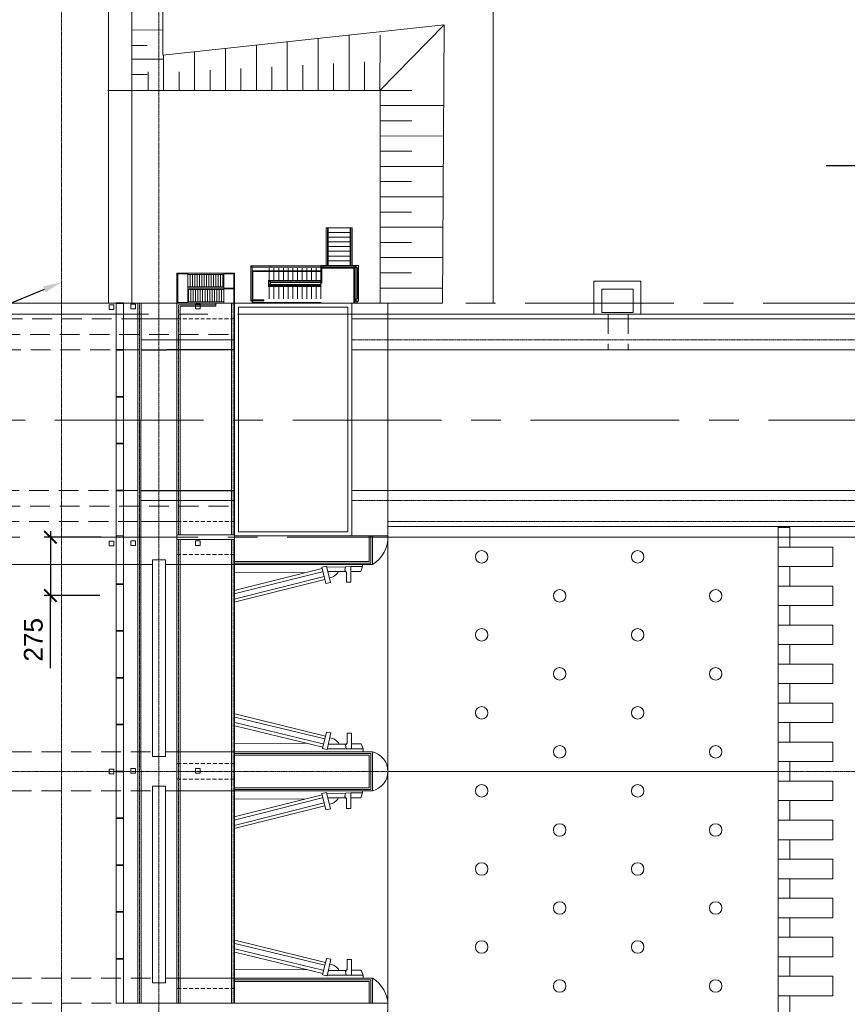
# Model space of a CAD drawing. Header units: millimetres. Extents: x -103517 to 287256, y 155051 to 387784.
# Tile 10 of 15: x 89860 to 103115, y 360316 to 376086. Entities that reach past the tile are written whole.
import ezdxf
from ezdxf import colors
from ezdxf.entities.mleader import LeaderData, LeaderLine
from ezdxf.math import Vec2, Vec3

# ---------------------------------------------------------------- set-up
doc = ezdxf.new("R2010")
doc.units = ezdxf.units.MM
doc.header["$LTSCALE"] = 5
for name, pattern in [('ADSK_Штриховая_ш3 п1_5', [4.5, 3, -1.5]), ('CENTER', [50.8, 31.75, -6.35, 6.35, -6.35]), ('HIDDEN', [9.525, 6.35, -3.175]), ('осевая', [50.8, 31.75, -6.35, 6.35, -6.35]), ('фантом', [63.5, 31.75, -6.35, 6.35, -6.35, 6.35, -6.35]), ('штриховая', [19.05, 12.7, -6.35]), ('ШТРИХОВАЯ2', [9.525, 6.35, -3.175])]:
    doc.linetypes.add(name, pattern=pattern)
for name, color, linetype, lineweight in [('_Вне пределов_', 1, 'ADSK_Штриховая_ш3 п1_5', 18), ('Бетон', 7, 'Continuous', 35), ('бетон_35', 7, 'Continuous', 35), ('ГТО-2_Размеры', 7, 'Continuous', 15), ('Металл', 1, 'Continuous', 30), ('Отдел_Бетон основной', 7, 'Continuous', 35), ('Отдел_Выноски(стрелка)', 7, 'Continuous', 15), ('Отдел_Выноски(точка)', 7, 'Continuous', 15), ('Отдел_Линия основная тонкая', 7, 'Continuous', 30), ('Отдел_Невидимый контур', 7, 'ШТРИХОВАЯ2', 20), ('Отдел_Оси', 1, 'осевая', 15)]:
    doc.layers.add(name, color=color, linetype=linetype, lineweight=lineweight)
doc.layers.add('Оси', color=1, linetype='осевая')
doc.layers.add('Слой4', color=7, linetype='Continuous')
doc.styles.add('arial', font='arial.ttf')
doc.styles.add('Рогун1', font='arial.ttf')
doc.linetypes.add('ограждение1', pattern='A,6.35,-2.54,[133,ltypeshp.shx,S=2.54,R=0,X=-2.54,Y=0],-2.54,25.4', length=36.83)
doc.dimstyles.new('100 мм', dxfattribs={"dimscale": 100, "dimtxt": 3, "dimasz": 2, "dimexe": 1, "dimexo": 1, "dimgap": 1.2, "dimtad": 1, "dimdec": 1, "dimlfac": 0.1, "dimrnd": 0.0001, "dimtxsty": 'Рогун1', "dimblk": 'ARCHTICK', "dimcen": 2.5, "dimdle": 1, "dimaunit": 1, "dimadec": 1, "dimazin": 0, "dimtfac": 1, "dimtdec": 1, "dimtmove": 1, "dimatfit": 3, "dimldrblk": 'ARCHTICK', "dimfxl": 1, "dimtfill": 1, "dimarcsym": 0})

# ---------------------------------------------------------------- blocks, each defined once
blk = doc.blocks.new('керке6н5')
at = {"layer": 'Слой4', "color": 1, "lineweight": 20}
for points in [[(1335215.462, 487089.221), (1335214.066, 487083.581)], [(1335215.659, 487089.221), (1335214.27, 487083.577)], [(1335216.017, 487089.221), (1335214.589, 487083.453)], [(1335216.213, 487089.221), (1335214.774, 487083.407)], [(1335223.366, 487089.221), (1335224.805, 487083.407)], [(1335223.562, 487089.221), (1335224.99, 487083.453)], [(1335223.92, 487089.221), (1335225.309, 487083.577)], [(1335224.117, 487089.221), (1335225.513, 487083.581)], [(1335225.26, 487084.6), (1335225.26, 487089.221)], [(1335213.972, 487083.604), (1335213.911, 487083.308), (1335214.973, 487083.062), (1335215.023, 487083.346), (1335213.972, 487083.604)], [(1335213.958, 487082.092), (1335213.958, 487083.297)], [(1335214.261, 487082.065), (1335214.263, 487083.226)], [(1335225.607, 487083.604), (1335225.668, 487083.308), (1335224.606, 487083.062), (1335224.556, 487083.346), (1335225.607, 487083.604)], [(1335225.318, 487082.065), (1335225.316, 487083.226)], [(1335225.621, 487082.092), (1335225.601, 487083.293)], [(1335213.789, 487081.004), (1335213.952, 487081.004), (1335213.952, 487081.74), (1335214.956, 487081.74), (1335214.956, 487082.021), (1335214.319, 487082.021), (1335214.183, 487082.125), (1335213.958, 487082.092), (1335213.952, 487081.74)], [(1335225.627, 487081.004), (1335225.627, 487081.004), (1335225.627, 487081.74), (1335224.623, 487081.74), (1335224.623, 487082.021), (1335225.26, 487082.021), (1335225.396, 487082.125), (1335225.621, 487082.092), (1335225.627, 487081.74)], [(1335214.269, 487081.74), (1335214.269, 487081.117), (1335213.952, 487081.004)], [(1335225.31, 487081.74), (1335225.31, 487081.117), (1335225.627, 487081.004)]]:
    blk.add_lwpolyline(points, dxfattribs=at)
at = {"layer": 'Слой4', "color": 1, "lineweight": 20, "ltscale": 0.3}
for points in [[(1335214.319, 487084.6), (1335214.319, 487089.221)], [(1335225.627, 487081.004), (1335225.787, 487081.004)]]:
    blk.add_lwpolyline(points, dxfattribs=at)
at = {"layer": 'Слой4', "color": 1, "lineweight": 20}
for centre, start, end in [((1335213.815, 487083.272), 301.0262, 350.70705), ((1335225.763, 487083.272), 189.29295, 238.9738)]:
    blk.add_arc(centre, 0.866, start, end, dxfattribs=at)
blk = doc.blocks.new('*U75')
at = {"layer": 'Отдел_Бетон основной'}
blk.add_line((0, 58.75), (0, -58.75), dxfattribs=at)
blk = doc.blocks.new('*U74')
at = {"color": 0, "linetype": 'ByBlock', "lineweight": -2, "transparency": 16777216}
for p in [(0, 0), (750, 0), (1500, 0), (2250, 0), (3000, 0)]:
    blk.add_blockref('*U75', p, dxfattribs=at)
blk = doc.blocks.new('*U80')
at = {"layer": 'Отдел_Бетон основной'}
blk.add_line((0, 58.75), (0, -58.75), dxfattribs=at)
blk = doc.blocks.new('*U79')
at = {"color": 0, "linetype": 'ByBlock', "lineweight": -2, "transparency": 16777216}
for p in [(0, 0), (750, 0), (1500, 0), (2250, 0), (3000, 0), (3750, 0), (4500, 0), (5250, 0), (6000, 0)]:
    blk.add_blockref('*U80', p, dxfattribs=at)
blk = doc.blocks.new('_DotSmall')
at = {"color": 0, "linetype": 'ByBlock', "const_width": 0.5}
blk.add_lwpolyline([(-0.0625, 0, 1), (0.0625, 0, 1)], format="xyb", close=True, dxfattribs=at)
blk = doc.blocks.new('_ArchTick')
at = {"color": 0, "linetype": 'ByBlock', "const_width": 0.15}
blk.add_lwpolyline([(-0.5, -0.5), (0.5, 0.5)], dxfattribs=at)
blk = doc.blocks.new('*D130')
at = {"layer": 'Defpoints', "color": 0, "transparency": 16777216}
for p in [(91264, 367796), (90353, 366862), (91242, 366862)]:
    blk.add_point(p, dxfattribs=at)
at = {"layer": 'ГТО-2_Размеры', "color": 0, "lineweight": -2, "transparency": 16777216}
for p, q in [((91164, 367796), (90253, 367796)), ((90353, 367896), (90353, 366762)), ((91142, 366862), (90253, 366862)), ((90353, 365699), (90353, 366862))]:
    blk.add_line(p, q, dxfattribs=at)
at = {"layer": 'ГТО-2_Размеры', "color": 0, "lineweight": -2, "transparency": 16777216, "xscale": 200, "yscale": 200, "zscale": 200}
for p, rotation in [((90353, 367796), 90), ((90353, 366862), 270)]:
    blk.add_blockref('_ArchTick', p, dxfattribs=dict(at, rotation=rotation))
at = {"layer": 'ГТО-2_Размеры', "color": 0, "transparency": 16777216, "insert": (90080, 366154), "char_height": 300, "attachment_point": 5, "rotation": 90, "style": 'Рогун1', "bg_fill": 3, "box_fill_scale": 1.1, "bg_fill_color": 256, "bg_fill_true_color": 13158600, "bg_fill_transparency": 0}
blk.add_mtext('275', dxfattribs=at)

msp = doc.modelspace()

# ---------------------------------------------------------------- linework, layer by layer
at = {"lineweight": 15}
for p, q in [((91651.4060169, 375922.37593), (92153.6705845, 375920.8371444)), ((95135.6944887, 374953.6912065), (95135.9255304, 375839.2988352)), ((95630.6981227, 374953.4639643), (95630.9291644, 375839.071593)), ((91650.6477506, 375674.8752534), (91902.2707762, 375674.1043571)), ((93650.6835101, 374954.0786078), (93650.8726846, 375679.2050482)), ((94145.6871696, 374953.949474), (94145.8902999, 375732.5696438)), ((94640.6908291, 374953.8203403), (94640.9079151, 375785.9342395)), ((92165.6725315, 374954.4660091), (92165.8198389, 375519.1112611)), ((92660.676191, 374954.3368753), (92660.8374541, 375572.4758568)), ((93155.6798506, 374954.2077415), (93155.8550694, 375625.8404525)), ((91649.9715026, 375454.1458789), (92152.2360702, 375452.6070933)), ((94393.1889994, 374953.8849072), (94393.2940535, 375356.5684244)), ((94888.1926589, 374953.7557734), (94888.3046908, 375383.1861554)), ((95383.1963184, 374953.6266397), (95383.3153282, 375409.8038863)), ((91649.2132362, 375206.6452023), (91900.8362619, 375205.874306)), ((91918.1710089, 374955.7078777), (91918.2481515, 375251.4039361)), ((92413.1743612, 374954.4014422), (92413.2515039, 375250.0975006)), ((92908.1780208, 374954.2723084), (92908.2621413, 375276.7152315)), ((93403.1816803, 374954.1431747), (93403.2727787, 375303.3329625)), ((93898.1853399, 374954.0140409), (93898.2834161, 375329.9506934)), ((96140.6285536, 374953.6599397), (95631.8135374, 374953.5622868)), ((96649.8083492, 374710.295118), (95630.7448258, 374710.0995371)), ((96139.6065692, 374466.7346543), (95630.791553, 374466.6370015)), ((96647.0348217, 374223.3694965), (95630.8382803, 374223.1744658)), ((96138.2665327, 373979.809308), (95630.8850074, 373979.7119302)), ((96644.2612941, 373736.443875), (95630.9317347, 373736.2493945)), ((96136.9264962, 373492.8839615), (95630.9784619, 373492.7868589)), ((96641.4877666, 373249.5182534), (95631.0251891, 373249.3243232)), ((96135.5864596, 373005.9586151), (95631.0719163, 373005.8617876)), ((96638.7142391, 372762.5926319), (95631.1186436, 372762.3992519)), ((96134.2464231, 372519.0332687), (95631.1653708, 372518.9367162)), ((96635.9407116, 372275.6670103), (95631.212098, 372275.4741806)), ((96132.9063865, 372032.1079223), (95631.2588252, 372032.011645)), ((96633.1671841, 371788.7413888), (95631.3055524, 371788.5491093)), ((95758.1374525, 371371.456963), (102358.1374525, 371371.456963)), ((95758.1374525, 371371.456963), (99058.1374525, 371371.456963))]:
    msp.add_line(p, q, dxfattribs=at)
at = {"linetype": 'HIDDEN', "lineweight": 15, "ltscale": 10}
for p, q in [((82883.1374526, 371046.4569629), (93303.1374524, 371046.4569629)), ((82883.1374526, 368296.4569629), (93303.1374525, 368296.4569629))]:
    msp.add_line(p, q, dxfattribs=at)
at = {"lineweight": 20}
for points in [[(91283.0757854, 380589.5592926), (91283.3052135, 371546.4569629)], [(91658.0757855, 380589.5592926), (91658.3052136, 371546.4569629)], [(91658.2691387, 380589.5592926), (91658.1233241, 374954.6002998), (95631.8993403, 374953.5617597), (95631.3522797, 371545.0865736), (96631.7777951, 371544.8176834), (96657.1732718, 376003.2945561), (92154.0340369, 375517.8407113), (92149.4599816, 380589.5592926)], [(97442.9309758, 371544.5996653), (97442.9278279, 380589.5592926)], [(96657.1732718, 376003.2945561), (95630.6981483, 374953.5620728)], [(91274.3296914, 374954.6975669), (95631.8993404, 374953.5622356), (95630.9831675, 371545.0868864)], [(91803.1374525, 371546.4569629), (89384.3874525, 371546.4569629)]]:
    msp.add_lwpolyline(points, dxfattribs=at)
for points in [[(91368.1374525, 371446.4569628), (91293.1374525, 371446.4569628), (91293.1374525, 371521.4569628), (91368.1374525, 371521.4569628)], [(91715.6374524, 371454.3006359), (91640.6374524, 371454.3006359), (91640.6374524, 371529.3006359), (91715.6374524, 371529.3006359)], [(92753.1374524, 371454.3006359), (92678.1374524, 371454.3006359), (92678.1374524, 371529.3006359), (92753.1374524, 371529.3006359)], [(91368.1374525, 367658.9569629), (91293.1374525, 367658.9569629), (91293.1374525, 367733.9569629), (91368.1374525, 367733.9569629)], [(91715.6374524, 367666.8006359), (91640.6374524, 367666.8006359), (91640.6374524, 367741.8006359), (91715.6374524, 367741.8006359)], [(92753.1374524, 367666.8006359), (92678.1374524, 367666.8006359), (92678.1374524, 367741.8006359), (92753.1374524, 367741.8006359)], [(91368.1374525, 364008.9569629), (91293.1374525, 364008.9569629), (91293.1374525, 364083.9569629), (91368.1374525, 364083.9569629)], [(91715.6374524, 364016.800636), (91640.6374524, 364016.800636), (91640.6374524, 364091.800636), (91715.6374524, 364091.800636)], [(92753.1374524, 364016.800636), (92678.1374524, 364016.800636), (92678.1374524, 364091.800636), (92753.1374524, 364091.800636)]]:
    msp.add_lwpolyline(points, close=True, dxfattribs=at)
at = {"layer": '_Вне пределов_'}
for p, q in [((93858.1374526, 371546.4569629), (93780.1866029, 371546.4569629)), ((95288.1374526, 371576.3126153), (95250.6374526, 371576.3126153)), ((95259.3874526, 371556.3126153), (95259.3874526, 371576.3126153)), ((95271.8874526, 371576.3126153), (95271.8874526, 371556.3126153))]:
    msp.add_line(p, q, dxfattribs=at)
at = {"layer": 'Бетон', "lineweight": 20}
for p, q in [((99058.1374525, 371896.456963), (99808.1374525, 371896.456963)), ((99058.1374525, 371896.456963), (99058.1374525, 371371.456963)), ((99808.1374525, 371896.456963), (99808.1374525, 371371.456963)), ((83008.1374526, 371546.4569627), (94311.8632864, 371546.4569629)), ((95758.1374525, 371546.456963), (95178.137404, 371546.456963)), ((95758.1374525, 371546.456963), (95758.1374525, 367796.456963)), ((91803.1374525, 371296.4569629), (92378.1374524, 371296.4591312)), ((95177.210872, 371296.4569463), (110444.7109154, 371296.4571454)), ((95178.1374063, 371371.4567656), (110320.6374522, 371371.456963)), ((91803.1374525, 370796.4569629), (93303.1374524, 370796.4569629)), ((95178.1374138, 370796.456963), (108284.3874527, 370796.456963)), ((91803.1374525, 368546.4569629), (93303.1374525, 368546.4569629)), ((95178.1374431, 368546.456963), (108284.3874527, 368546.456963)), ((91803.1374525, 368046.4569629), (92378.1374525, 368046.4569629)), ((95758.1374746, 367971.4569629), (110445.637452, 367971.4498892)), ((108658.1375607, 367971.4569629), (95758.1375609, 367971.4569629)), ((102008.1374525, 345733.9569629), (102008.1481624, 367971.4539528)), ((102195.6374525, 367952.7069629), (102008.1374525, 367952.7069629)), ((102195.6374525, 367640.2069629), (102195.6374525, 367952.7069629)), ((95758.1374525, 367821.456963), (93303.1374526, 367821.4591312)), ((102195.6374525, 367015.2069629), (102195.6374525, 367327.7069629)), ((102195.6374525, 366390.2069629), (102195.6374525, 366702.7069629)), ((102195.6374525, 365765.2069629), (102195.6374525, 366077.7069629)), ((102195.6374525, 365140.2069629), (102195.6374525, 365452.7069629)), ((102195.6374525, 364515.2069629), (102195.6374525, 364827.7069629)), ((102195.6374525, 363890.2069629), (102195.6374525, 364202.7069629)), ((95758.1374525, 364046.4569629), (102008.1462721, 364046.4570352)), ((102195.6374525, 363265.2069629), (102195.6374525, 363577.7069629)), ((102195.6374525, 362640.2069629), (102195.6374525, 362952.7069629)), ((102195.6374525, 362015.2069629), (102195.6374525, 362327.7069629)), ((102195.6374525, 361390.2069629), (102195.6374525, 361702.7069629)), ((102195.6374525, 360765.2069629), (102195.6374525, 361077.7069629)), ((102195.6374525, 360140.2069629), (102195.6374525, 360452.7069629)), ((95757.5216946, 360333.9569628), (91803.1374525, 360333.9569628))]:
    msp.add_line(p, q, dxfattribs=at)
at = {"layer": 'Бетон', "color": 2, "lineweight": 20}
for p, q in [((92378.1374524, 371296.4569629), (92378.1374524, 371546.4569629)), ((93303.1374524, 371296.4569629), (93303.1374524, 371546.4569629)), ((92378.1374525, 367821.4569629), (92378.1374525, 368046.4569629)), ((93280.6374526, 367358.9569629), (92193.1374526, 367358.9569629)), ((93280.6374526, 367358.9569629), (95383.1374525, 367358.9569629)), ((92193.1374525, 364283.9569629), (92193.1374525, 364358.9569629)), ((91988.1374525, 364283.9569629), (92193.1374525, 364283.9569629)), ((92193.1374525, 360658.9569629), (92193.1374525, 360733.9569629)), ((91988.1374525, 360658.9569629), (92193.1374525, 360658.9569629))]:
    msp.add_line(p, q, dxfattribs=at)
at = {"layer": 'Бетон', "color": 7, "linetype": 'HIDDEN', "lineweight": 20, "ltscale": 10}
for p, q in [((99283.1374525, 371371.456963), (99283.1374525, 370796.456963)), ((99606.8874525, 371371.456963), (99606.8874525, 370796.456963))]:
    msp.add_line(p, q, dxfattribs=at)
at = {"layer": 'Бетон', "color": 7, "lineweight": 20}
msp.add_line((95758.1374525, 367796.4516505), (123320.619179, 367796.4569629), dxfattribs=at)
at = {"layer": 'Бетон', "lineweight": 20}
for points in [[(99183.1374525, 371771.456963), (99683.1374525, 371771.456963), (99683.1374525, 371396.456963), (99183.1374525, 371396.456963)], [(91523.1374524, 360333.9569626), (91523.1374446, 367821.4569098), (91405.6374446, 367821.4569098), (91405.6374524, 360333.9569626)], [(102008.1374525, 367327.7069629), (102008.1374525, 367640.2069629), (102883.1374525, 367640.2069629), (102883.1374525, 367327.7069629)], [(102008.1374525, 366702.7069629), (102008.1374525, 367015.2069629), (102883.1374525, 367015.2069629), (102883.1374525, 366702.7069629)], [(102008.1374525, 366077.7069629), (102008.1374525, 366390.2069629), (102883.1374525, 366390.2069629), (102883.1374525, 366077.7069629)], [(102008.1374525, 365452.7069629), (102008.1374525, 365765.2069629), (102883.1374525, 365765.2069629), (102883.1374525, 365452.7069629)], [(102008.1374525, 364827.7069629), (102008.1374525, 365140.2069629), (102883.1374525, 365140.2069629), (102883.1374525, 364827.7069629)], [(102008.1374525, 364202.7069629), (102008.1374525, 364515.2069629), (102883.1374525, 364515.2069629), (102883.1374525, 364202.7069629)], [(102008.1374525, 363577.7069629), (102008.1374525, 363890.2069629), (102883.1374525, 363890.2069629), (102883.1374525, 363577.7069629)], [(102008.1374525, 362952.7069629), (102008.1374525, 363265.2069629), (102883.1374525, 363265.2069629), (102883.1374525, 362952.7069629)], [(102008.1374525, 362327.7069629), (102008.1374525, 362640.2069629), (102883.1374525, 362640.2069629), (102883.1374525, 362327.7069629)], [(102008.1374525, 361702.7069629), (102008.1374525, 362015.2069629), (102883.1374525, 362015.2069629), (102883.1374525, 361702.7069629)], [(102008.1374525, 361077.7069629), (102008.1374525, 361390.2069629), (102883.1374525, 361390.2069629), (102883.1374525, 361077.7069629)], [(102008.1374525, 360452.7069629), (102008.1374525, 360765.2069629), (102883.1374525, 360765.2069629), (102883.1374525, 360452.7069629)]]:
    msp.add_lwpolyline(points, close=True, dxfattribs=at)
msp.add_lwpolyline([(91523.1374524, 371546.4569629), (91523.1374524, 367821.4569629), (91405.6374524, 367821.4569629), (91405.6374524, 371546.4569629)], dxfattribs=at)
at = {"layer": 'Бетон', "color": 7, "lineweight": 20, "ltscale": 8}
for points in [[(95178.1374526, 367821.4582546), (95178.137404, 371546.4569629), (93303.1374526, 371546.4569629), (93303.1375012, 367821.4582546)], [(95115.6374526, 371483.9569629), (95115.6374526, 367883.9569629), (93365.6374526, 367883.9569629), (93365.6374526, 371483.9569629)], [(92378.1374525, 367833.9569629), (93303.1374525, 367833.9569629), (93303.1374525, 367758.9569629), (92378.1374525, 367758.9569629)]]:
    msp.add_lwpolyline(points, close=True, dxfattribs=at)
at = {"layer": 'Бетон', "lineweight": 15}
for centre in [(97258.1374525, 367483.9569629), (99758.1374525, 367483.9569629), (98508.1374525, 366858.9569629), (101008.1374525, 366858.9569629), (97258.1374525, 366233.9569629), (99758.1374525, 366233.9569629), (98508.1374525, 365608.9569629), (101008.1374525, 365608.9569629), (97258.1374525, 364983.9569629), (99758.1374525, 364983.9569629), (98508.1374525, 364358.9569629), (101008.1374525, 364358.9569629), (97258.1374525, 363733.9569629), (99758.1374525, 363733.9569629), (98508.1374525, 363108.9569629), (101008.1374525, 363108.9569629), (97258.1374525, 362483.9569629), (99758.1374525, 362483.9569629), (98508.1374525, 361858.9569629), (101008.1374525, 361858.9569629), (97258.1374525, 361233.9569629), (99758.1374525, 361233.9569629), (98508.1374525, 360608.9569629), (101008.1374525, 360608.9569629)]:
    msp.add_circle(centre, 100, dxfattribs=at)
at = {"layer": 'бетон_35', "lineweight": 20}
for p, q in [((91802.7871657, 367821.4569628), (91803.1374525, 371546.4569629)), ((93253.1374526, 367833.9569629), (93253.1374526, 371546.4591312)), ((92428.1374526, 367833.9569629), (92428.1374526, 371495.2069629)), ((91753.1374525, 360333.9569626), (91753.1374446, 367821.4569551)), ((95458.1374525, 367821.4572279), (95458.1374525, 367408.9467523)), ((95508.1374525, 367821.4571838), (95508.1374525, 367358.9467523)), ((92428.1374526, 360333.9569627), (92428.1374526, 367758.9569629)), ((93253.1374526, 360333.9569628), (93253.1374526, 367758.9569629)), ((93303.1374526, 367408.9467523), (95458.1374525, 367408.9467523)), ((95458.1374525, 364308.9467523), (93303.1374526, 364308.9467523)), ((95458.1374525, 363783.9467523), (95458.1374525, 364308.9467523)), ((95508.1374525, 364358.9467523), (95508.1374525, 363733.9467523)), ((93303.1374526, 363783.9467523), (95458.1374525, 363783.9467523)), ((93303.1374526, 360683.9467523), (95458.1374525, 360683.9467523)), ((95458.1374525, 360333.9569629), (95458.1374525, 360683.9467523)), ((95508.1374525, 360333.9569629), (95508.1374525, 360733.9467524))]:
    msp.add_line(p, q, dxfattribs=at)
at = {"layer": 'бетон_35', "lineweight": 20, "ltscale": 5}
for p, q in [((93003.1374526, 371546.4569629), (93003.1374526, 371495.2069629)), ((93003.1374526, 371495.2069629), (92428.1374526, 371495.2069629))]:
    msp.add_line(p, q, dxfattribs=at)
at = {"layer": 'бетон_35', "lineweight": 20}
for points in [[(91753.1374446, 367821.4569551), (91753.1374525, 371546.4591312)], [(92378.1374526, 367821.4591312), (92378.1374526, 371546.4591312)], [(93303.1374526, 371546.4591312), (93303.1374526, 367821.4591312)], [(91802.7871657, 367821.4569628), (91803.1374525, 360333.9569628)], [(92378.1374526, 367821.4569629), (92378.1374526, 364052.7091312)], [(93303.1374526, 364052.7091312), (93303.1374526, 367821.4591312)], [(92378.1374526, 360333.9569627), (92378.1374526, 364040.2091312)], [(93303.1374526, 364040.2091312), (93303.1374526, 360333.9569628)]]:
    msp.add_lwpolyline(points, dxfattribs=at)
at = {"layer": 'Металл', "lineweight": 15}
for p, q in [((94768.1374526, 372751.3126153), (94788.1374526, 372751.3126153)), ((94768.1374526, 372751.3126153), (94768.1374526, 372151.3126153)), ((94788.1374526, 372151.3126153), (94788.1374526, 372751.3126153)), ((94788.2374526, 372751.3126153), (94800.7374526, 372751.3126153)), ((94788.2374526, 372151.3126153), (94788.2374526, 372751.3126153)), ((95150.5374526, 372751.3126153), (94800.7374526, 372751.3126153)), ((94800.7374526, 372751.3126153), (94800.7374526, 372151.3126153)), ((95150.5374526, 372676.3126153), (94800.7374526, 372676.3126153)), ((95150.5374526, 372751.3126153), (95163.0374526, 372751.3126153)), ((95150.5374526, 372751.3126153), (95150.5374526, 372151.3126153)), ((95163.0374526, 372151.3126153), (95163.0374526, 372751.3126153)), ((95163.1374526, 372751.3126153), (95183.1374526, 372751.3126153)), ((95163.1374526, 372751.3126153), (95163.1374526, 372151.3126153)), ((95183.1374526, 372151.3126153), (95183.1374526, 372751.3126153)), ((95150.5374526, 372601.3126153), (94800.7374526, 372601.3126153)), ((95150.5374526, 372526.3126153), (94800.7374526, 372526.3126153)), ((95150.5374526, 372451.3126153), (94800.7374526, 372451.3126153)), ((95150.5374526, 372376.3126153), (94800.7374526, 372376.3126153)), ((95150.5374526, 372301.3126153), (94800.7374526, 372301.3126153)), ((95150.5374526, 372226.3126153), (94800.7374526, 372226.3126153)), ((92553.1374526, 372026.4591312), (92378.1374526, 372026.4591312)), ((92378.1374526, 372026.4591312), (92378.1374526, 371786.4591312)), ((92553.1374526, 371786.4591312), (92553.1374526, 372026.4591312)), ((93128.1374526, 372026.4591312), (92553.1374526, 372026.4591312)), ((93303.1374526, 372026.4591312), (93128.1374526, 372026.4591312)), ((93128.1374526, 372026.4591312), (93128.1374526, 371786.4591312)), ((93303.1374526, 371786.4591312), (93303.1374526, 372026.4591312)), ((93583.1374526, 372121.3569629), (93563.1374526, 372141.3569629)), ((93563.1374526, 372141.3569629), (93563.1374526, 371581.3569629)), ((93869.3506815, 372141.3569629), (93563.1374526, 372141.3569629)), ((93563.1374526, 372141.3569629), (93583.1374526, 372121.3569629)), ((93583.1374526, 371601.3569629), (93583.1374526, 372121.3569629)), ((93583.1374526, 372121.3569629), (93869.3506815, 372121.3569629)), ((93858.1374526, 372121.3569629), (93583.1374526, 372121.3569629)), ((93583.1374526, 372121.3569629), (93583.1374526, 371601.3569629)), ((93583.2374526, 372066.2569629), (93595.7374526, 372066.2569629)), ((93583.2374526, 371558.9569629), (93583.2374526, 372066.2569629)), ((93595.7374526, 372053.7569629), (93595.7374526, 372066.2569629)), ((93595.7374526, 372066.2569629), (93858.1374526, 372066.2569629)), ((93595.7374526, 372066.2569629), (93595.7374526, 371558.9569629)), ((93858.1374526, 372053.7569629), (93595.7374526, 372053.7569629)), ((93858.1374526, 371908.9569629), (93858.1374526, 372108.7569629)), ((93858.1374526, 372053.7569629), (93858.1374526, 372066.2569629)), ((93858.1374526, 372066.2569629), (94683.1374526, 372066.2569629)), ((94683.1374526, 372053.7569629), (93858.1374526, 372053.7569629)), ((93869.3506815, 372121.3569629), (93869.3506815, 372141.3569629)), ((94683.1374526, 372141.3569629), (93869.3506815, 372141.3569629)), ((93869.3506815, 372141.3569629), (93869.3506815, 372121.3569629)), ((93869.3506815, 372121.3569629), (94683.1374526, 372121.3569629)), ((93933.1374526, 371908.9569629), (93933.1374526, 372108.7569629)), ((94008.1374526, 371908.9569629), (94008.1374526, 372108.7569629)), ((94083.1374526, 371908.9569629), (94083.1374526, 372108.7569629)), ((94158.1374526, 371908.9569629), (94158.1374526, 372108.7569629)), ((94233.1374526, 371908.9569629), (94233.1374526, 372108.7569629)), ((94308.1374526, 371908.9569629), (94308.1374526, 372108.7569629)), ((94383.1374526, 371908.9569629), (94383.1374526, 372108.7569629)), ((94458.1374526, 371908.9569629), (94458.1374526, 372108.7569629)), ((94533.1374526, 371908.9569629), (94533.1374526, 372108.7569629)), ((94608.1374526, 371908.9569629), (94608.1374526, 372108.7569629)), ((94683.1374526, 372121.2569629), (94683.1374526, 372151.3126153)), ((94683.1374526, 372151.3126153), (94720.6374526, 372151.3126153)), ((94683.1374526, 372121.2569629), (94683.1374526, 372151.3126153)), ((94683.1374526, 372151.3126153), (94720.6374526, 372151.3126153)), ((95233.1374526, 372141.3569629), (94683.1374526, 372141.3569629)), ((94683.1374526, 372141.3569629), (94683.1374526, 372121.2569629)), ((94683.1374526, 372108.7569629), (94683.1374526, 372121.2569629)), ((94683.1374526, 372121.2569629), (95233.1374526, 372121.2569629)), ((94683.1374526, 372108.7569629), (94683.1374526, 371846.3569629)), ((95233.1374526, 372108.7569629), (94683.1374526, 372108.7569629)), ((94689.3874526, 372121.2569629), (94701.8874526, 372121.2569629)), ((94689.3874526, 371868.6569629), (94689.3874526, 372121.2569629)), ((94701.8874526, 372121.2569629), (94701.8874526, 371868.6569629)), ((94768.1374526, 372151.3126153), (94720.6374526, 372151.3126153)), ((94720.6374526, 372151.3126153), (94720.6374526, 372121.2569629)), ((94720.6374526, 372151.3126153), (94720.6374526, 372121.2569629)), ((94768.1374526, 372151.3126153), (94788.1374526, 372151.3126153)), ((94800.7374526, 372151.3126153), (94788.2374526, 372151.3126153)), ((95150.5374526, 372151.3126153), (94800.7374526, 372151.3126153)), ((95163.0374526, 372151.3126153), (95150.5374526, 372151.3126153)), ((95163.1374526, 372151.3126153), (95183.1374526, 372151.3126153)), ((95250.6374526, 372151.3126153), (95183.1374526, 372151.3126153)), ((95214.3874526, 372111.8819629), (95226.8874526, 372111.8819629)), ((95214.3874526, 371556.3126153), (95214.3874526, 372111.8819629)), ((95226.8874526, 372111.8819629), (95226.8874526, 371556.3126153)), ((95233.1374526, 372121.2569629), (95233.1374526, 372141.3569629)), ((95233.1374526, 372121.2569629), (95233.1374526, 372108.7569629)), ((95233.1374526, 371556.3126153), (95233.1374526, 372108.7569629)), ((95250.6374526, 372113.8126153), (95250.6374526, 372151.3126153)), ((95250.6374526, 372151.3126153), (95288.1374526, 372151.3126153)), ((95250.6374526, 372113.8126153), (95250.6374526, 372151.3126153)), ((95250.6374526, 372151.3126153), (95288.1374526, 372151.3126153)), ((95288.1374526, 372113.8126153), (95250.6374526, 372113.8126153)), ((95288.1374526, 372113.8126153), (95250.6374526, 372113.8126153)), ((95259.3874526, 371613.8126153), (95259.3874526, 372113.8126153)), ((95271.8874526, 372113.8126153), (95271.8874526, 371613.8126153)), ((95288.1374526, 372151.3126153), (95288.1374526, 372113.8126153)), ((95288.1374526, 372151.3126153), (95288.1374526, 372113.8126153)), ((95288.1374526, 371613.8126153), (95288.1374526, 372113.8126153)), ((92390.6374526, 371558.9591312), (92390.6374526, 372013.9591312)), ((92390.6374526, 372013.9591312), (92553.1374526, 372013.9591312)), ((93128.1374526, 372006.4591312), (92553.1374526, 372006.4591312)), ((92590.6374526, 371806.4591312), (92590.6374526, 372006.4591312)), ((92628.1374526, 371806.4591312), (92628.1374526, 372006.4591312)), ((92665.6374526, 371806.4591312), (92665.6374526, 372006.4591312)), ((92703.1374526, 371806.4591312), (92703.1374526, 372006.4591312)), ((92740.6374526, 371806.4591312), (92740.6374526, 372006.4591312)), ((92778.1374526, 371806.4591312), (92778.1374526, 372006.4591312)), ((92815.6374526, 371806.4591312), (92815.6374526, 372006.4591312)), ((92853.1374526, 371806.4591312), (92853.1374526, 372006.4591312)), ((92890.6374526, 371806.4591312), (92890.6374526, 372006.4591312)), ((92928.1374526, 371806.4591312), (92928.1374526, 372006.4591312)), ((92965.6374526, 371806.4591312), (92965.6374526, 372006.4591312)), ((93003.1374526, 371806.4591312), (93003.1374526, 372006.4591312)), ((93040.6374526, 371806.4591312), (93040.6374526, 372006.4591312)), ((93078.1374526, 371806.4591312), (93078.1374526, 372006.4591312)), ((93115.6374526, 371806.4591312), (93115.6374526, 372006.4591312)), ((93128.1374526, 372013.9591312), (93290.6374526, 372013.9591312)), ((93290.6374526, 372013.9591312), (93290.6374526, 371786.4591312)), ((93845.5374526, 371908.9569629), (93858.0374526, 371908.9569629)), ((93845.5374526, 371908.9569629), (93845.5374526, 371826.2569629)), ((93858.0374526, 371826.2569629), (93858.0374526, 371908.9569629)), ((93863.7276225, 371908.9569629), (93858.1374526, 371908.9569629)), ((93858.1374526, 371908.9569629), (93858.1374526, 371896.4569629)), ((93858.1374526, 371896.4569629), (93863.7276225, 371896.4569629)), ((93878.1374526, 371896.3569629), (93858.1374526, 371896.3569629)), ((93858.1374526, 371896.3569629), (93858.1374526, 371846.3569629)), ((93858.1374526, 371846.3569629), (93858.1374526, 371896.3569629)), ((93863.7276225, 371896.4569629), (93863.7276225, 371908.9569629)), ((94683.1374526, 371908.9569629), (93863.7276225, 371908.9569629)), ((93863.7276225, 371896.4569629), (94683.1374526, 371896.4569629)), ((93878.1374526, 371846.3569629), (93878.1374526, 371896.3569629)), ((94683.1374526, 371896.3569629), (93878.1374526, 371896.3569629)), ((93878.1374526, 371876.3569629), (94683.1374526, 371876.3569629)), ((94701.8874526, 371868.6569629), (94689.3874526, 371868.6569629)), ((92378.1374526, 371786.4591312), (92378.1374526, 371546.4591312)), ((93128.1374526, 371806.4591312), (92553.1374526, 371806.4591312)), ((92553.1374526, 371546.4591312), (92553.1374526, 371786.4591312)), ((93128.1374526, 371786.4591312), (92553.1374526, 371786.4591312)), ((93128.1374526, 371766.4591312), (92553.1374526, 371766.4591312)), ((92565.6374526, 371566.4591312), (92565.6374526, 371766.4591312)), ((92603.1374526, 371566.4591312), (92603.1374526, 371766.4591312)), ((92640.6374526, 371566.4591312), (92640.6374526, 371766.4591312)), ((92678.1374526, 371566.4591312), (92678.1374526, 371766.4591312)), ((92715.6374526, 371566.4591312), (92715.6374526, 371766.4591312)), ((92753.1374526, 371566.4591312), (92753.1374526, 371766.4591312)), ((92790.6374526, 371566.4591312), (92790.6374526, 371766.4591312)), ((92828.1374526, 371566.4591312), (92828.1374526, 371766.4591312)), ((92865.6374526, 371566.4591312), (92865.6374526, 371766.4591312)), ((92903.1374526, 371566.4591312), (92903.1374526, 371766.4591312)), ((92940.6374526, 371566.4591312), (92940.6374526, 371766.4591312)), ((92978.1374526, 371566.4591312), (92978.1374526, 371766.4591312)), ((93015.6374526, 371566.4591312), (93015.6374526, 371766.4591312)), ((93053.1374526, 371566.4591312), (93053.1374526, 371766.4591312)), ((93090.6374526, 371566.4591312), (93090.6374526, 371766.4591312)), ((93303.1374526, 371786.4591312), (93128.1374526, 371786.4591312)), ((93128.1374526, 371786.4591312), (93128.1374526, 371546.4591312)), ((93290.6374526, 371773.9591312), (93128.1374526, 371773.9591312)), ((93290.6374526, 371546.4591312), (93290.6374526, 371773.9591312)), ((93303.1374526, 371546.4591312), (93303.1374526, 371786.4591312)), ((93845.5374526, 371813.7569629), (93845.5374526, 371826.2569629)), ((94683.1374526, 371826.2569629), (93845.5374526, 371826.2569629)), ((93845.5374526, 371813.7569629), (94683.1374526, 371813.7569629)), ((93858.1374526, 371846.3569629), (93858.1374526, 371826.3569629)), ((94683.1374526, 371846.3569629), (93858.1374526, 371846.3569629)), ((93858.1374526, 371826.3569629), (94683.1374526, 371826.3569629)), ((93858.1374526, 371813.7569629), (93858.1374526, 371613.9569629)), ((93933.1374526, 371813.7569629), (93933.1374526, 371613.9569629)), ((94008.1374526, 371813.7569629), (94008.1374526, 371613.9569629)), ((94083.1374526, 371813.7569629), (94083.1374526, 371613.9569629)), ((94158.1374526, 371813.7569629), (94158.1374526, 371613.9569629)), ((94233.1374526, 371813.7569629), (94233.1374526, 371613.9569629)), ((94308.1374526, 371813.7569629), (94308.1374526, 371613.9569629)), ((94383.1374526, 371813.7569629), (94383.1374526, 371613.9569629)), ((94458.1374526, 371813.7569629), (94458.1374526, 371613.9569629)), ((94533.1374526, 371813.7569629), (94533.1374526, 371613.9569629)), ((94608.1374526, 371813.7569629), (94608.1374526, 371613.9569629)), ((94683.1374526, 371846.3569629), (94683.1374526, 371826.3569629)), ((94683.1374526, 371826.2569629), (94683.1374526, 371813.7569629)), ((94683.1374526, 371813.7569629), (94683.1374526, 371613.9569629)), ((92553.1374526, 371558.9591312), (92390.6374526, 371558.9591312)), ((93128.1374526, 371566.4591312), (92553.1374526, 371566.4591312)), ((93583.1374526, 371601.3569629), (93563.1374526, 371581.3569629)), ((93563.1374526, 371581.3569629), (93583.1374526, 371601.3569629)), ((93563.1374526, 371581.3569629), (93771.9242236, 371581.3569629)), ((93771.9242236, 371601.3569629), (93583.1374526, 371601.3569629)), ((93583.1374526, 371601.3569629), (93771.9242236, 371601.3569629)), ((93595.7374526, 371558.9569629), (93583.2374526, 371558.9569629)), ((93583.2374526, 371546.4569629), (93583.2374526, 371558.9569629)), ((93583.2374526, 371558.9569629), (93780.1866029, 371558.9569629)), ((93780.1866029, 371546.4569629), (93583.2374526, 371546.4569629)), ((93771.9242236, 371581.3569629), (93771.9242236, 371601.3569629)), ((93780.1866029, 371546.4569629), (93780.1866029, 371558.9569629)), ((93780.1866029, 371558.9569629), (93858.1374526, 371558.9569629)), ((93858.1374526, 371558.9569629), (93858.1374526, 371546.4569629)), ((93858.1374526, 371546.4569629), (93858.1374526, 371558.9569629)), ((93858.1374526, 371558.9569629), (94683.1374526, 371558.9569629)), ((94683.1374526, 371546.4569629), (93858.1374526, 371546.4569629)), ((94683.1374526, 371558.9569629), (94683.1374526, 371546.4569629)), ((95250.6374526, 371576.3126153), (95250.6374526, 371613.8126153)), ((95250.6374526, 371613.8126153), (95288.1374526, 371613.8126153)), ((95250.6374526, 371613.8126153), (95288.1374526, 371613.8126153)), ((95288.1374526, 371576.3126153), (95250.6374526, 371576.3126153)), ((95288.1374526, 371613.8126153), (95288.1374526, 371576.3126153))]:
    msp.add_line(p, q, dxfattribs=at)
at = {"layer": 'Металл', "linetype": 'ограждение1', "lineweight": 15, "ltscale": 2}
for p, q in [((92403.1374525, 371520.1924158), (93003.1374526, 371520.1924158)), ((95483.1374525, 367383.941647), (95483.1374525, 367821.4572058)), ((93303.1374525, 367383.941647), (95483.1374525, 367383.9416471)), ((93303.1374524, 364333.9518576), (95483.1374525, 364333.9518577)), ((95483.1374525, 363758.9416471), (95483.1374525, 364333.9620682)), ((93303.1374525, 363758.941647), (95483.1374525, 363758.9416471)), ((93303.1374524, 360708.9518577), (95483.1374525, 360708.9518577)), ((95483.1374525, 360708.9722787), (95483.1374525, 360333.9569629))]:
    msp.add_line(p, q, dxfattribs=at)
at = {"layer": 'Оси', "linetype": 'осевая', "lineweight": 15, "ltscale": 0.1}
for p, q in [((91778.1374524, 367821.4569629), (91778.1374524, 371546.4569629)), ((93278.1374526, 367833.9569629), (93278.1374525, 371546.4569629)), ((92403.1374525, 367833.9569629), (92403.1374525, 371520.1924158)), ((95178.1374117, 370958.956963), (108284.3874527, 370958.956963)), ((95178.1374452, 368383.956963), (108284.3874527, 368383.956963)), ((95758.1374748, 368046.4569629), (110420.6374748, 368046.456963)), ((91778.1374524, 360333.9569626), (91778.1374445, 367821.456959)), ((92403.1374526, 360333.9569627), (92403.1374525, 367758.9569629)), ((93278.1374526, 360333.9569628), (93278.1374526, 367758.9569629)), ((127007.8032793, 364046.456963), (78135.8325119, 364046.4569629))]:
    msp.add_line(p, q, dxfattribs=at)
at = {"layer": 'Оси', "linetype": 'фантом', "lineweight": 15, "ltscale": 10}
for p, q in [((91803.1374525, 370958.9569629), (93303.1374524, 370958.9569629)), ((91803.1374525, 368383.9569629), (93303.1374525, 368383.9569629))]:
    msp.add_line(p, q, dxfattribs=at)
at = {"layer": 'Оси', "linetype": 'осевая', "lineweight": 15, "ltscale": 0.1}
for points in [[(90531.1774932, 345296.4489207), (90531.1774932, 371578.9494068), (90530.6374526, 380898.2350911)], [(92091.2754601, 344105.7509628), (92091.2754601, 371578.9494068), (92090.7354195, 380898.2350911)]]:
    msp.add_lwpolyline(points, dxfattribs=at)
at = {"layer": 'Отдел_Бетон основной', "lineweight": 20}
for p, q in [((95758.1374525, 345733.9569629), (95758.1374525, 367796.4569629)), ((91988.1374525, 367433.9569629), (92193.1374525, 367433.9569629)), ((91988.1374526, 367433.9569629), (92193.1374526, 367433.9569629)), ((92193.1374525, 367433.9569629), (92193.1374525, 367358.9569629)), ((92193.1374525, 367358.9569629), (95508.7532104, 367358.9569629)), ((92193.1374526, 367433.9569629), (92193.1374526, 367358.9569629)), ((92193.1374525, 364358.9569629), (93272.4517696, 364358.9569629)), ((93272.4517696, 364358.9569629), (95508.1374526, 364358.9569629)), ((91988.1374525, 363808.9569629), (92193.1374525, 363808.9569629)), ((92193.1374525, 363808.9569629), (92193.1374525, 363733.9569629)), ((93272.4517696, 363733.9569629), (92193.1374525, 363733.9569629)), ((93272.4517696, 363733.9569629), (95508.1374524, 363733.9569629)), ((92193.1374525, 360733.9569629), (95508.1374525, 360733.9569629))]:
    msp.add_line(p, q, dxfattribs=at)
at = {"layer": 'Отдел_Бетон основной', "linetype": 'штриховая', "lineweight": 20}
for points in [[(92378.1374524, 371546.4569629), (92378.1374524, 371296.4569629), (93303.1374524, 371296.4569629), (93303.1374524, 371546.4569629), (92378.1374524, 371546.4569629)], [(92378.1374525, 368046.4569629), (92378.1374525, 367833.9569629), (93303.1374525, 367833.9569629), (93303.1374525, 368046.4569629), (92378.1374525, 368046.4569629)], [(92378.1374525, 367771.4569629), (92378.1374525, 367521.4569629), (93303.1374525, 367521.4569629), (93303.1374525, 367758.9569629), (92378.1374525, 367758.9569629)], [(92378.1374526, 364171.456963), (92378.1374526, 363921.456963), (93303.1374526, 363921.456963), (93303.1374526, 364171.456963), (92378.1374526, 364171.456963)], [(92378.1374525, 360571.456963), (92378.1374525, 360333.9569627), (93303.1374525, 360333.9569627), (93303.1374525, 360571.456963), (92378.1374525, 360571.456963)]]:
    msp.add_lwpolyline(points, dxfattribs=at)
at = {"layer": 'Отдел_Бетон основной', "lineweight": 20}
for points in [[(91988.1374525, 364283.9569629), (91988.1374525, 367433.9569629), (92193.1374525, 367433.9569629), (92193.1374525, 364283.9569629)], [(91988.1374525, 360658.9569629), (91988.1374525, 363808.9569629), (92193.1374525, 363808.9569629), (92193.1374525, 360658.9569629)]]:
    msp.add_lwpolyline(points, close=True, dxfattribs=at)
for centre, radius, start, end in [((95250.9407104, 367796.4569629), 507.8125, 300.5102374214, 2.8218559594), ((95437.8249525, 364046.4569629), 320.3125, 282.6803834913, 77.319616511), ((95250.3249525, 360296.4569629), 507.8125, 300.5102374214, 59.4897625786)]:
    msp.add_arc(centre, radius, start, end, dxfattribs=at)
at = {"layer": 'Отдел_Линия основная тонкая'}
for p, q in [((91803.1374525, 370796.4569629), (92218.1374525, 370796.4569629)), ((93280.6374526, 370796.456963), (92218.1374526, 370796.4569629)), ((91809.3874526, 368546.456963), (92218.1374526, 368546.4569626)), ((92218.1374526, 368546.4569626), (93303.1374525, 368546.4569626))]:
    msp.add_line(p, q, dxfattribs=at)
at = {"layer": 'Отдел_Невидимый контур', "ltscale": 10}
for p, q in [((94409.3632864, 371546.4569629), (95118.1374525, 371546.4569629)), ((88633.1215589, 371296.4569629), (91803.1374525, 371296.4569629)), ((88608.1231561, 370796.4569629), (91803.1374525, 370796.4569629)), ((89058.1374548, 368546.4569629), (91803.1374525, 368546.4569629)), ((89058.1374548, 368046.4569629), (91803.1374525, 368046.4569629)), ((89258.1374524, 367358.9569634), (91936.8874526, 367358.9569629)), ((89508.1374524, 367358.9569626), (91988.1374525, 367358.9569626)), ((89258.1374525, 364358.9569629), (91988.1374525, 364358.9569629)), ((89258.1374525, 363733.9569629), (91988.1374525, 363733.9569629)), ((89258.1374524, 360733.9569625), (91988.1374525, 360733.9569625)), ((91803.1374525, 360333.9569626), (89008.7532105, 360333.9569625))]:
    msp.add_line(p, q, dxfattribs=at)
at = {"layer": 'Отдел_Оси', "color": 1, "linetype": 'CENTER', "ltscale": 15}
for p, q in [((127007.8032793, 371546.4569631), (78135.5876506, 371546.4569629)), ((107161.8646331, 371371.456963), (87110.403502, 371371.4569629)), ((82802.990435, 369671.4569629), (108408.1374522, 369671.456963)), ((127007.8032793, 367796.4569629), (78135.8325119, 367796.4569629))]:
    msp.add_line(p, q, dxfattribs=at)

# ---------------------------------------------------------------- block references
at = {"lineweight": 20, "extrusion": (0, 0, -1), "zscale": -1, "rotation": 90}
msp.add_blockref('*U74', (-91464.3874524, 368546.4569629), dxfattribs=at)
at = {"color": 2, "xscale": 250, "yscale": 250, "zscale": 250, "rotation": 90.21560216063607}
for p in [(123120837.9665811, -332978499.712927), (123120837.9666013, -332982124.712927)]:
    msp.add_blockref('керке6н5', p, dxfattribs=at)
at = {"lineweight": 20, "rotation": 270}
msp.add_blockref('*U79', (91464.3874524, 367046.4569629), dxfattribs=at)

# ---------------------------------------------------------------- leaders
at = {"layer": 'Отдел_Выноски(стрелка)'}
ml = msp.add_multileader_mtext('Standard', dxfattribs=at)
ml.set_content('Побудительное устройство', color=256, style='arial')
ml.set_leader_properties()
ml.set_arrow_properties(name='DOTSMALL')
ml.build(insert=Vec2(0, 0))
ml.multileader.update_dxf_attribs({"text_left_attachment_type": 6, "text_right_attachment_type": 6, "dogleg_length": 3841.6681568, "arrow_head_size": 400})
ctx = ml.context
ctx.base_point, ctx.char_height, ctx.arrow_head_size, ctx.plane_origin = Vec3(104676.3425975, 373746.9003342), 300, 400, Vec3(102718.9946042, 377043.6133211)
ctx.left_attachment, ctx.right_attachment = 6, 6
notes = []
notes.append((ctx, [(1, (1, 1, 0), (107814.9133537, 373746.9003342), (-1, 0), 136.6171409, [(0, [(108620.4870487, 370288.68125)], 0, [])])]))
ctx.mtext.insert, ctx.mtext.width, ctx.mtext.flow_direction = Vec3(104678.3425975, 374135.0995156), 4849.378444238, 5
at = {"layer": 'Отдел_Выноски(точка)'}
ml = msp.add_multileader_mtext('Standard', dxfattribs=at)
ml.set_content(' Ремонтный затвор', color=256, style='arial')
ml.set_leader_properties(color=256, linetype='ByLayer', lineweight=-1)
ml.set_arrow_properties(name='DOTSMALL')
ml.build(insert=Vec2(0, 0))
ml.multileader.update_dxf_attribs({"text_left_attachment_type": 6, "text_right_attachment_type": 6, "arrow_head_size": 400})
ctx = ml.context
ctx.base_point, ctx.char_height, ctx.arrow_head_size, ctx.plane_origin = Vec3(104533.7947094, 374408.3240073), 300, 400, Vec3(121746.1242537, 372034.365929)
ctx.left_attachment, ctx.right_attachment, ctx.text_align_type = 6, 6, 2
notes.append((ctx, [(1, (1, 1, 0), (108291.9065784, 374408.3240074), (-1, 0), 8, [(0, [(109550.4866607, 370312.737766)], 0, [])])]))
ctx.mtext.insert, ctx.mtext.width, ctx.mtext.defined_height, ctx.mtext.alignment, ctx.mtext.flow_direction = Vec3(108281.9065784, 374791.6118655), 9846.480725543, 2429.2335823, 3, 5
for ctx, leaders in notes:
    for number, flags, end, landing, length, lines in leaders:
        leader = LeaderData()
        leader.index, (leader.has_last_leader_line, leader.has_dogleg_vector, leader.attachment_direction) = number, flags
        leader.last_leader_point, leader.dogleg_vector, leader.dogleg_length = Vec3(end), Vec3(landing), length
        for number, points, colour, breaks in lines:
            line = LeaderLine()
            line.index, line.vertices, line.color, line.breaks = number, Vec3.list(points), colors.encode_raw_color(colour), breaks
            leader.lines.append(line)
        ctx.leaders.append(leader)

# ---------------------------------------------------------------- next in the draw order: dimensions: what is measured, and where the dimension line sits
at = {"layer": 'ГТО-2_Размеры'}
dim = msp.add_linear_dim(base=(90353.0633185, 366862.4212352), p1=(91263.958567, 367796.4569629), p2=(91241.6561917, 366862.4212352), angle=90, text='275', dimstyle='100 мм', override={"dimdec": 6}, dxfattribs=at)
dim.commit()
dim.dimension.update_dxf_attribs({"geometry": '*D130', "text_midpoint": (90674.8590735, 366153.9346961), "dimtype": 160})

# ---------------------------------------------------------------- next in the draw order: leaders
at = {"layer": 'Отдел_Выноски(стрелка)'}
ml = msp.add_multileader_mtext('Standard', dxfattribs=at)
ml.set_content('Ось технологической эстакады', color=256, style='arial')
ml.set_leader_properties()
ml.build(insert=Vec2(0, 0))
ml.multileader.update_dxf_attribs({"text_left_attachment_type": 6, "text_right_attachment_type": 6, "dogleg_length": 136.6171409, "arrow_head_size": 300})
ctx = ml.context
ctx.base_point, ctx.char_height, ctx.arrow_head_size, ctx.plane_origin, ctx.plane_x_axis, ctx.plane_y_axis = Vec3(88158.6374526, 366658.3636965), 300, 300, Vec3(84145.6047475, 371626.1549268), Vec3(0, 1), Vec3(-1, 0)
ctx.left_attachment, ctx.right_attachment = 6, 6
notes = []
notes.append((ctx, [(1, (1, 1, 0), (88158.6374526, 370896.4569629), (0, -1), 136.6171409, [(0, [(90531.1599304, 371882.0243836)], 0, [])])]))
ctx.mtext.insert, ctx.mtext.text_direction, ctx.mtext.rotation, ctx.mtext.width, ctx.mtext.defined_height, ctx.mtext.flow_direction = Vec3(87797.0412725, 366660.3636965), Vec3(0, 1), 1.5707963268, 4207.566859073, 383.2878581, 5
ctx.mtext.has_bg_fill, ctx.mtext.bg_color, ctx.mtext.bg_scale_factor, ctx.mtext.bg_transparency, ctx.mtext.use_window_bg_color = 1, -1027028792, 1.5, 0, 1
for ctx, leaders in notes:
    for number, flags, end, landing, length, lines in leaders:
        leader = LeaderData()
        leader.index, (leader.has_last_leader_line, leader.has_dogleg_vector, leader.attachment_direction) = number, flags
        leader.last_leader_point, leader.dogleg_vector, leader.dogleg_length = Vec3(end), Vec3(landing), length
        for number, points, colour, breaks in lines:
            line = LeaderLine()
            line.index, line.vertices, line.color, line.breaks = number, Vec3.list(points), colors.encode_raw_color(colour), breaks
            leader.lines.append(line)
        ctx.leaders.append(leader)

doc.saveas('drawing.dxf')
